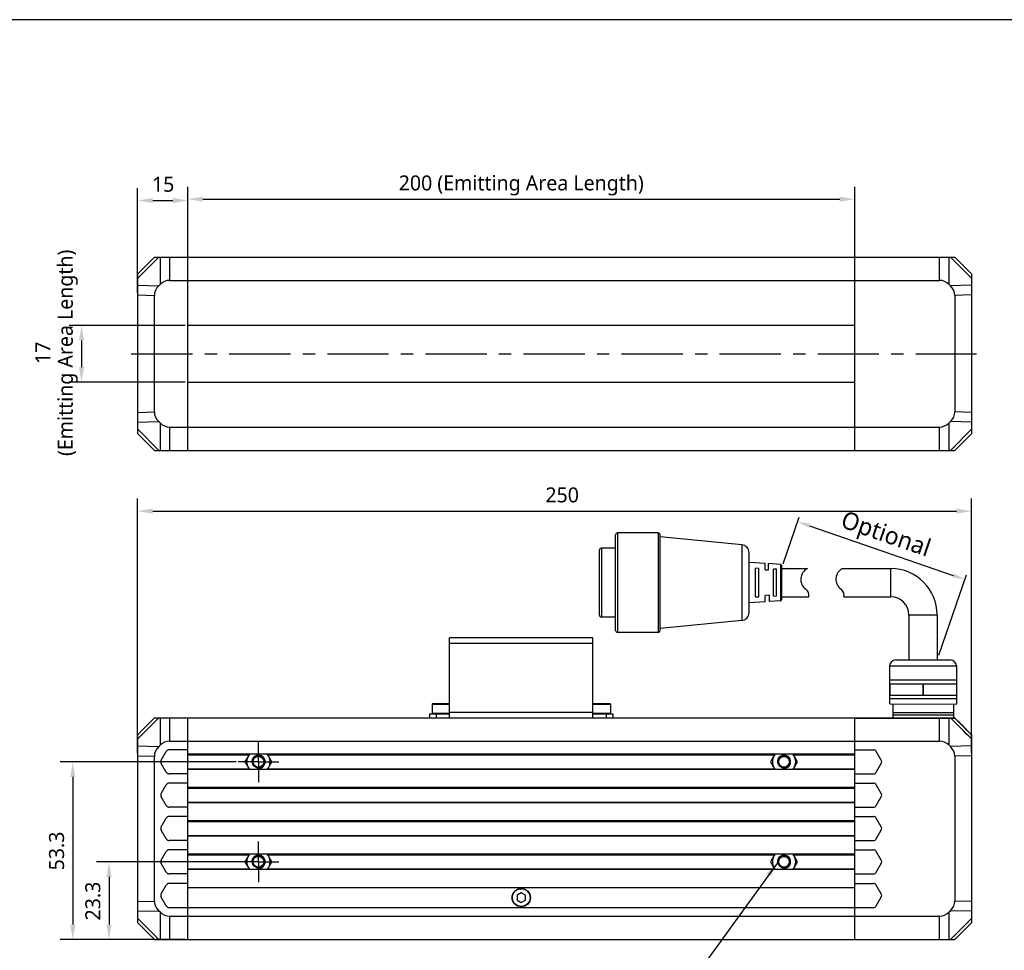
# Model space of a CAD drawing. Header units: millimetres. Extents: x -36 to 520, y 119 to 401.
# Tile 3 of 4: x 78 to 275, y 215 to 401. Entities that reach past the tile are written whole.
import ezdxf

# ---------------------------------------------------------------- set-up
doc = ezdxf.new("R2010")
doc.units = ezdxf.units.MM
doc.header["$LTSCALE"] = 32.67
doc.header["$PDMODE"] = 3
doc.header["$PDSIZE"] = 8
doc.linetypes.add('CENTER', pattern=[0.6, 0.375, -0.075, 0.075, -0.075])
doc.layers.get('0').update_dxf_attribs({"linetype": 'CONTINUOUS'})
doc.layers.get('Defpoints').update_dxf_attribs({"linetype": 'CONTINUOUS'})
for name, color, linetype in [('00_COMPONENTS', 7, 'CONTINUOUS'), ('03_ALL_AXES', 7, 'CONTINUOUS'), ('3_ALL_AXES', 7, 'CONTINUOUS'), ('50_ALL_DETAILS', 7, 'CONTINUOUS'), ('51__DRAFT_DIMS', 7, 'CONTINUOUS')]:
    doc.layers.add(name, color=color, linetype=linetype)
doc.layers.add('标注', color=3, linetype='CONTINUOUS', lineweight=25)
doc.layers.add('粗实线', color=7, linetype='CONTINUOUS', lineweight=30)
doc.styles.get("Standard").update_dxf_attribs({"font": 'Roboto-Regular.ttf'})
doc.dimstyles.new('CST Standard', dxfattribs={"dimtxt": 3.5, "dimasz": 2.5, "dimexe": 1, "dimexo": 1, "dimgap": 0.6, "dimtad": 1, "dimtoh": 1, "dimdsep": 46, "dimtxsty": 'STANDARD', "dimcen": -2.5, "dimdle": 5, "dimadec": 1, "dimazin": 2, "dimtfac": 1, "dimtofl": 0, "dimtmove": 0, "dimatfit": 0, "dimfxl": 1, "dimtolj": 1, "dimarcsym": 0})
doc.dimstyles.new('DIMSTYLE_1', dxfattribs={"dimtxt": 3, "dimasz": 3, "dimexe": 2.5, "dimexo": 0.5, "dimgap": 0.75, "dimtad": 1, "dimlfac": 1.5, "dimdsep": 46, "dimtxsty": 'STANDARD', "dimblk": '_FILLED', "dimblk1": '_FILLED', "dimblk2": '_FILLED', "dimcen": 0.09, "dimclrt": 3, "dimazin": 2, "dimtp": 0.5, "dimtm": 0.5, "dimtfac": 1, "dimtofl": 0, "dimtmove": 0, "dimatfit": 3, "dimldrblk": '_FILLED', "dimfxl": 1, "dimtolj": 1, "dimarcsym": 0})
doc.dimstyles.new('DIMSTYLE_2', dxfattribs={"dimtxt": 3, "dimasz": 3, "dimexe": 2.5, "dimexo": 0.5, "dimgap": 0.75, "dimtad": 1, "dimlfac": 1.5, "dimdsep": 46, "dimtxsty": 'STANDARD', "dimblk": '_FILLED', "dimblk1": '_FILLED', "dimblk2": '_FILLED', "dimcen": 0.09, "dimclrt": 3, "dimazin": 2, "dimtp": 0.3, "dimtm": 0.3, "dimtfac": 1, "dimtofl": 0, "dimtmove": 0, "dimatfit": 3, "dimldrblk": '_FILLED', "dimfxl": 1, "dimtolj": 1, "dimarcsym": 0})
doc.dimstyles.new('DIMSTYLE_4', dxfattribs={"dimtxt": 3, "dimasz": 3, "dimexe": 2.5, "dimexo": 0.5, "dimgap": 0.75, "dimtad": 1, "dimlfac": 1.5, "dimdsep": 46, "dimtxsty": 'STANDARD', "dimblk": '_FILLED', "dimblk1": '_FILLED', "dimblk2": '_FILLED', "dimcen": 0.09, "dimclrt": 3, "dimazin": 2, "dimtp": 0.2, "dimtm": 0.2, "dimtfac": 1, "dimtofl": 0, "dimtmove": 0, "dimatfit": 3, "dimldrblk": '_FILLED', "dimfxl": 1, "dimtolj": 1, "dimarcsym": 0})
doc.dimstyles.get("Standard").update_dxf_attribs({"dimtxt": 3, "dimasz": 3, "dimexe": 2.5, "dimexo": 0.5, "dimtad": 1, "dimdsep": 46, "dimtxsty": 'STANDARD', "dimblk": '_FILLED', "dimblk1": '_FILLED', "dimblk2": '_FILLED', "dimcen": 0.09, "dimclrt": 3, "dimazin": 2, "dimtol": 1, "dimtp": 0.01, "dimtm": 0.01, "dimtfac": 1, "dimtofl": 0, "dimtmove": 0, "dimatfit": 3, "dimldrblk": '_FILLED', "dimfxl": 1, "dimtolj": 1, "dimarcsym": 0})

# ---------------------------------------------------------------- blocks, each defined once
blk = doc.blocks.new('_FILLED')
at = {"color": 0, "linetype": 'ByBlock'}
blk.add_solid([(0, 0), (-1, 0.167), (-1, -0.167)], dxfattribs=at)
blk = doc.blocks.new('*D1')
at = {"layer": '51__DRAFT_DIMS', "color": 0, "lineweight": -2}
for p, q in [((102.04, 254.65), (102.04, 305.57)), ((268.71, 254.65), (268.71, 305.57)), ((105.04, 303.07), (265.71, 303.07))]:
    blk.add_line(p, q, dxfattribs=at)
at = {"layer": 'Defpoints', "color": 0}
for p in [(268.71, 303.07), (102.04, 254.15), (268.71, 254.15)]:
    blk.add_point(p, dxfattribs=at)
at = {"layer": '51__DRAFT_DIMS', "color": 0, "linetype": 'ByBlock', "lineweight": -2, "xscale": 3, "yscale": 3, "zscale": 3, "rotation": 180}
blk.add_blockref('_FILLED', (102.04, 303.07), dxfattribs=at)
at = {"layer": '51__DRAFT_DIMS', "color": 0, "linetype": 'ByBlock', "lineweight": -2, "xscale": 3, "yscale": 3, "zscale": 3}
blk.add_blockref('_FILLED', (268.71, 303.07), dxfattribs=at)
at = {"layer": '51__DRAFT_DIMS', "color": 3, "insert": (186.89, 307.82), "char_height": 3, "attachment_point": 2, "line_spacing_factor": 0.9}
blk.add_mtext('\\A1;250', dxfattribs=at)
blk = doc.blocks.new('*D7')
at = {"layer": '51__DRAFT_DIMS', "color": 0, "lineweight": -2}
for p, q in [((111.54, 340.22), (88.32, 340.22)), ((90.82, 337.22), (90.82, 331.89)), ((111.54, 328.89), (88.32, 328.89))]:
    blk.add_line(p, q, dxfattribs=at)
at = {"layer": 'Defpoints', "color": 0}
for p in [(112.04, 340.22), (90.82, 328.89), (112.04, 328.89)]:
    blk.add_point(p, dxfattribs=at)
at = {"layer": '51__DRAFT_DIMS', "color": 0, "linetype": 'ByBlock', "lineweight": -2, "xscale": 3, "yscale": 3, "zscale": 3}
for p, rotation in [((90.82, 340.22), 90), ((90.82, 328.89), 270)]:
    blk.add_blockref('_FILLED', p, dxfattribs=dict(at, rotation=rotation))
at = {"layer": '51__DRAFT_DIMS', "color": 3, "insert": (81.57, 334.73), "char_height": 3, "attachment_point": 2, "rotation": 90, "line_spacing_factor": 0.9}
blk.add_mtext('\\A1;17\\P(Emitting Area Length)', dxfattribs=at)
blk = doc.blocks.new('*D8')
at = {"layer": '51__DRAFT_DIMS', "color": 0, "lineweight": -2}
for p, q in [((112.04, 349.72), (112.04, 367.96)), ((245.38, 349.72), (245.38, 367.96)), ((115.04, 365.46), (242.38, 365.46))]:
    blk.add_line(p, q, dxfattribs=at)
at = {"layer": 'Defpoints', "color": 0}
for p in [(245.38, 365.46), (112.04, 349.22), (245.38, 349.22)]:
    blk.add_point(p, dxfattribs=at)
at = {"layer": '51__DRAFT_DIMS', "color": 0, "linetype": 'ByBlock', "lineweight": -2, "xscale": 3, "yscale": 3, "zscale": 3, "rotation": 180}
blk.add_blockref('_FILLED', (112.04, 365.46), dxfattribs=at)
at = {"layer": '51__DRAFT_DIMS', "color": 0, "linetype": 'ByBlock', "lineweight": -2, "xscale": 3, "yscale": 3, "zscale": 3}
blk.add_blockref('_FILLED', (245.38, 365.46), dxfattribs=at)
at = {"layer": '51__DRAFT_DIMS', "color": 3, "insert": (178.71, 370.21), "char_height": 3, "attachment_point": 2, "line_spacing_factor": 0.9}
blk.add_mtext('\\A1;\\A1;200 (Emitting Area Length)', dxfattribs=at)
blk = doc.blocks.new('*D9')
at = {"layer": '51__DRAFT_DIMS', "color": 0, "lineweight": -2}
for p, q in [((102.04, 346.8), (102.04, 367.69)), ((112.04, 349.72), (112.04, 367.69)), ((105.04, 365.19), (109.04, 365.19))]:
    blk.add_line(p, q, dxfattribs=at)
at = {"layer": 'Defpoints', "color": 0}
for p in [(112.04, 365.19), (112.04, 349.22), (102.04, 346.3)]:
    blk.add_point(p, dxfattribs=at)
at = {"layer": '51__DRAFT_DIMS', "color": 0, "linetype": 'ByBlock', "lineweight": -2, "xscale": 3, "yscale": 3, "zscale": 3, "rotation": 180}
blk.add_blockref('_FILLED', (102.04, 365.19), dxfattribs=at)
at = {"layer": '51__DRAFT_DIMS', "color": 0, "linetype": 'ByBlock', "lineweight": -2, "xscale": 3, "yscale": 3, "zscale": 3}
blk.add_blockref('_FILLED', (112.04, 365.19), dxfattribs=at)
at = {"layer": '51__DRAFT_DIMS', "color": 3, "insert": (107.13, 369.94), "char_height": 3, "attachment_point": 2, "line_spacing_factor": 0.9}
blk.add_mtext('\\A1;15', dxfattribs=at)
blk = doc.blocks.new('*D11')
at = {"layer": 'Defpoints', "color": 0}
for p in [(230.74, 291.6), (267.41, 289.41), (261.86, 273.32)]:
    blk.add_point(p, dxfattribs=at)
at = {"layer": '标注', "color": 0, "linetype": 'Continuous', "lineweight": -2, "ltscale": 3}
for p, q in [((231.06, 292.55), (234.29, 301.89)), ((236.32, 300.13), (265.05, 290.22)), ((262.18, 274.26), (267.74, 290.35))]:
    blk.add_line(p, q, dxfattribs=at)
at = {"layer": '标注', "color": 0}
for points in [[(236.46, 300.53), (236.19, 299.74), (233.96, 300.95)], [(264.91, 289.83), (265.18, 290.62), (267.41, 289.41)]]:
    blk.add_solid(points, dxfattribs=at)
at = {"layer": '标注', "color": 7, "insert": (251.45, 298.03), "char_height": 3.5, "attachment_point": 5, "rotation": 340.9636}
blk.add_mtext('\\A1;Optional', dxfattribs=at)
blk = doc.blocks.new('*D12')
at = {"layer": '51__DRAFT_DIMS', "color": 0, "lineweight": -2}
for p, q in [((122.32, 232.91), (93.82, 232.91)), ((96.32, 229.91), (96.32, 220.38)), ((111.56, 217.38), (93.82, 217.38))]:
    blk.add_line(p, q, dxfattribs=at)
at = {"layer": 'Defpoints', "color": 0}
for p in [(122.82, 232.91), (96.32, 217.38), (112.06, 217.38)]:
    blk.add_point(p, dxfattribs=at)
at = {"layer": '51__DRAFT_DIMS', "color": 0, "linetype": 'ByBlock', "lineweight": -2, "xscale": 3, "yscale": 3, "zscale": 3}
for p, rotation in [((96.32, 232.91), 90), ((96.32, 217.38), 270)]:
    blk.add_blockref('_FILLED', p, dxfattribs=dict(at, rotation=rotation))
at = {"layer": '51__DRAFT_DIMS', "color": 3, "insert": (91.57, 225.08), "char_height": 3, "attachment_point": 2, "rotation": 90, "line_spacing_factor": 0.9}
blk.add_mtext('\\A1;23.3', dxfattribs=at)
blk = doc.blocks.new('*D13')
at = {"layer": '51__DRAFT_DIMS', "color": 0, "lineweight": -2}
for p, q in [((121.73, 252.91), (86.57, 252.91)), ((89.07, 249.91), (89.07, 220.38)), ((111.56, 217.38), (86.57, 217.38))]:
    blk.add_line(p, q, dxfattribs=at)
at = {"layer": 'Defpoints', "color": 0}
for p in [(122.23, 252.91), (89.07, 217.38), (112.06, 217.38)]:
    blk.add_point(p, dxfattribs=at)
at = {"layer": '51__DRAFT_DIMS', "color": 0, "linetype": 'ByBlock', "lineweight": -2, "xscale": 3, "yscale": 3, "zscale": 3}
for p, rotation in [((89.07, 252.91), 89.99999999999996), ((89.07, 217.38), 270)]:
    blk.add_blockref('_FILLED', p, dxfattribs=dict(at, rotation=rotation))
at = {"layer": '51__DRAFT_DIMS', "color": 3, "insert": (84.32, 235.1), "char_height": 3, "attachment_point": 2, "rotation": 90, "line_spacing_factor": 0.9}
blk.add_mtext('\\A1;53.3', dxfattribs=at)

msp = doc.modelspace()

# ---------------------------------------------------------------- linework, layer by layer
at = {"color": 7}
msp.add_line((519.9092, 401.3584), (-36.1044, 401.3584), dxfattribs=at)
msp.add_line((265.7013, 272.1031), (265.7013, 264.48))
at = {"layer": '00_COMPONENTS', "color": 7}
for p, q in [((102.0438, 350.5557), (105.3771, 353.8891)), ((105.3771, 353.8891), (265.3771, 353.8891)), ((112.0438, 315.2224), (112.0438, 353.8891)), ((245.3771, 315.2224), (245.3771, 353.8891)), ((268.7105, 350.5557), (265.3771, 353.8891)), ((102.0438, 318.5557), (102.0438, 350.5557)), ((268.7105, 350.5557), (268.7105, 318.5557)), ((106.524, 348.3929), (106.2605, 348.1367)), ((108.4124, 349.2224), (262.3418, 349.2224)), ((264.4938, 348.1367), (264.2303, 348.3929)), ((105.3771, 322.9056), (105.3771, 346.2059)), ((265.3771, 346.2059), (265.3771, 322.9056)), ((245.3771, 340.2224), (112.0438, 340.2224)), ((112.0438, 328.8891), (245.3771, 328.8891)), ((106.2605, 320.9748), (106.524, 320.7185)), ((264.2303, 320.7185), (264.4938, 320.9748)), ((108.4124, 319.8891), (262.3418, 319.8891)), ((102.0438, 318.5557), (105.3771, 315.2224)), ((268.7105, 318.5557), (265.3771, 315.2224)), ((105.3771, 315.2224), (265.3771, 315.2224)), ((164.3771, 261.7399), (164.3771, 277.7399)), ((193.0438, 277.7399), (164.3771, 277.7399)), ((167.1105, 277.8075), (167.0438, 277.7408)), ((167.1105, 277.8075), (168.9771, 277.8075)), ((168.9771, 277.8075), (169.0438, 277.7408)), ((188.4438, 277.8075), (188.3771, 277.7408)), ((188.4438, 277.8075), (190.3105, 277.8075)), ((190.3105, 277.8075), (190.3771, 277.7408)), ((193.0438, 261.7399), (193.0438, 277.7399)), ((160.8771, 264.4732), (160.8771, 262.6065)), ((164.3771, 264.5399), (160.9438, 264.5399)), ((196.4771, 264.5399), (193.0438, 264.5399)), ((196.5438, 264.4732), (196.5438, 262.6065)), ((160.3771, 262.5399), (160.3771, 261.7399)), ((160.3771, 262.5399), (164.3771, 262.5399)), ((193.0438, 262.5399), (197.0438, 262.5399)), ((197.0438, 262.5399), (197.0438, 261.7399)), ((265.0946, 262.2965), (252.9591, 262.2965)), ((252.9976, 261.9603), (252.9985, 261.9583)), ((265.2771, 261.7352), (265.2771, 261.7732)), ((102.0438, 258.4065), (105.3771, 261.7399)), ((105.3771, 261.7399), (265.243, 261.7399)), ((112.0438, 217.4065), (112.0438, 261.7399)), ((245.3771, 217.4065), (245.3771, 261.7399)), ((102.0438, 220.7399), (102.0438, 258.4065)), ((268.6708, 258.4065), (268.7105, 258.4065)), ((268.7105, 258.4065), (268.7105, 220.7399)), ((106.524, 256.2437), (106.2605, 255.9875)), ((108.4124, 257.0732), (262.3418, 257.0732)), ((264.4938, 255.9875), (264.2303, 256.2437)), ((105.3771, 225.0897), (105.3771, 254.0567)), ((106.7465, 253.2732), (107.7472, 255.0065)), ((112.0438, 255.3399), (108.3246, 255.3399)), ((245.3771, 254.4732), (112.0438, 254.4732)), ((124.3749, 254.4732), (123.4896, 252.9399)), ((128.8782, 252.9399), (127.993, 254.4732)), ((229.428, 254.4732), (228.5427, 252.9399)), ((233.9313, 252.9399), (233.0461, 254.4732)), ((245.3771, 255.3399), (249.0964, 255.3399)), ((250.6745, 253.2732), (249.6738, 255.0065)), ((265.3771, 254.0567), (265.3771, 225.0897)), ((107.7472, 250.8732), (106.7465, 252.6065)), ((123.4896, 252.9399), (124.3749, 251.4065)), ((127.993, 251.4065), (128.8782, 252.9399)), ((228.5427, 252.9399), (229.428, 251.4065)), ((233.0461, 251.4065), (233.9313, 252.9399)), ((249.6738, 250.8732), (250.6745, 252.6065)), ((112.0438, 250.5399), (108.3246, 250.5399)), ((245.3771, 251.4065), (112.0438, 251.4065)), ((245.3771, 250.5399), (249.0964, 250.5399)), ((106.7465, 246.6065), (107.7472, 248.3399)), ((112.0438, 248.6732), (108.3246, 248.6732)), ((245.3771, 248.6732), (249.0964, 248.6732)), ((250.6745, 246.6065), (249.6738, 248.3399)), ((245.3771, 247.8065), (112.0438, 247.8065)), ((107.7472, 244.2065), (106.7465, 245.9399)), ((245.3771, 244.7399), (112.0438, 244.7399)), ((249.6738, 244.2065), (250.6745, 245.9399)), ((112.0438, 243.8732), (108.3246, 243.8732)), ((245.3771, 243.8732), (249.0964, 243.8732)), ((106.7465, 239.9399), (107.7472, 241.6732)), ((112.0438, 242.0065), (108.3246, 242.0065)), ((245.3771, 241.1399), (112.0438, 241.1399)), ((245.3771, 242.0065), (249.0964, 242.0065)), ((250.6745, 239.9399), (249.6738, 241.6732)), ((107.7472, 237.5399), (106.7465, 239.2732)), ((249.6738, 237.5399), (250.6745, 239.2732)), ((112.0438, 237.2065), (108.3246, 237.2065)), ((245.3771, 238.0732), (112.0438, 238.0732)), ((245.3771, 237.2065), (249.0964, 237.2065)), ((106.7465, 233.2732), (107.7472, 235.0065)), ((112.0438, 235.3399), (108.3246, 235.3399)), ((245.3771, 234.4732), (112.0438, 234.4732)), ((124.3749, 234.4732), (123.4896, 232.9399)), ((128.8782, 232.9399), (127.993, 234.4732)), ((229.428, 234.4732), (228.5427, 232.9399)), ((233.9313, 232.9399), (233.0461, 234.4732)), ((245.3771, 235.3399), (249.0964, 235.3399)), ((250.6745, 233.2732), (249.6738, 235.0065)), ((107.7472, 230.8732), (106.7465, 232.6065)), ((123.4896, 232.9399), (124.3749, 231.4065)), ((127.993, 231.4065), (128.8782, 232.9399)), ((228.5427, 232.9399), (229.428, 231.4065)), ((233.0461, 231.4065), (233.9313, 232.9399)), ((249.6738, 230.8732), (250.6745, 232.6065)), ((112.0438, 230.5399), (108.3246, 230.5399)), ((245.3771, 231.4065), (112.0438, 231.4065)), ((245.3771, 230.5399), (249.0964, 230.5399)), ((112.0438, 228.6065), (108.3246, 228.6065)), ((245.3771, 228.6065), (249.0964, 228.6065)), ((106.7465, 226.5399), (107.7472, 228.2732)), ((245.3771, 227.7399), (112.0438, 227.7399)), ((178.7105, 226.7382), (177.8771, 226.2571)), ((179.5438, 226.2571), (178.7105, 226.7382)), ((250.6745, 226.5399), (249.6738, 228.2732)), ((107.7472, 224.1399), (106.7465, 225.8732)), ((177.8771, 226.2571), (177.8771, 225.2949)), ((177.8771, 225.2949), (178.7105, 224.8137)), ((178.7105, 224.8137), (179.5438, 225.2949)), ((179.5438, 225.2949), (179.5438, 226.2571)), ((249.6738, 224.1399), (250.6745, 225.8732)), ((106.2605, 223.1589), (106.524, 222.9027)), ((108.3246, 223.8065), (249.0964, 223.8065)), ((264.2303, 222.9027), (264.4938, 223.1589)), ((102.0438, 220.7399), (105.3771, 217.4065)), ((108.4124, 222.0732), (262.3418, 222.0732)), ((268.7105, 220.7399), (265.3771, 217.4065)), ((105.3771, 217.4065), (265.3771, 217.4065))]:
    msp.add_line(p, q, dxfattribs=at)
at = {"layer": '00_COMPONENTS', "color": 4}
for p, q in [((102.0438, 349.6724), (106.2605, 353.8891)), ((106.524, 353.8891), (106.524, 348.3929)), ((108.4124, 353.8891), (108.4124, 349.2224)), ((262.3418, 349.2224), (262.3418, 353.8891)), ((264.2303, 348.3929), (264.2303, 353.8891)), ((268.7105, 349.6724), (264.4938, 353.8891)), ((102.0438, 348.2536), (106.2605, 348.1367)), ((268.7105, 348.2536), (264.4938, 348.1367)), ((102.0438, 346.2983), (105.3771, 346.2059)), ((268.7105, 346.2983), (265.3771, 346.2059)), ((102.0438, 322.8131), (105.3771, 322.9056)), ((268.7105, 322.8131), (265.3771, 322.9056)), ((102.0438, 320.8579), (106.2605, 320.9748)), ((268.7105, 320.8579), (264.4938, 320.9748)), ((102.0438, 319.4391), (106.2605, 315.2224)), ((106.524, 320.7185), (106.524, 315.2224)), ((108.4124, 319.8891), (108.4124, 315.2224)), ((262.3418, 315.2224), (262.3418, 319.8891)), ((264.2303, 315.2224), (264.2303, 320.7185)), ((268.7105, 319.4391), (264.4938, 315.2224)), ((167.2105, 277.8075), (167.2105, 277.7399)), ((168.8771, 277.8075), (168.8771, 277.7399)), ((188.5438, 277.8075), (188.5438, 277.7399)), ((190.2105, 277.8075), (190.2105, 277.7399)), ((193.0438, 276.6065), (164.3771, 276.6065)), ((160.8771, 264.4732), (164.3771, 264.4732)), ((193.0438, 264.4732), (196.5438, 264.4732)), ((164.3771, 262.6065), (160.8771, 262.6065)), ((161.7105, 262.5399), (161.7105, 261.7399)), ((164.3771, 262.8732), (193.0438, 262.8732)), ((196.5438, 262.6065), (193.0438, 262.6065)), ((195.7105, 262.5399), (195.7105, 261.7399)), ((102.0438, 257.5232), (106.2605, 261.7399)), ((106.524, 261.7399), (106.524, 256.2437)), ((108.4124, 261.7399), (108.4124, 257.0732)), ((245.3771, 261.6813), (262.3418, 261.6813)), ((262.3418, 257.0732), (262.3418, 261.7399)), ((262.3418, 261.6813), (262.4713, 261.6812)), ((264.2303, 261.6564), (264.583, 261.6564)), ((264.2303, 256.2437), (264.2303, 261.6564)), ((264.583, 261.6564), (265.1983, 261.6746)), ((264.6495, 261.6584), (264.6813, 261.6593)), ((264.7422, 261.6612), (264.9449, 261.6672)), ((264.9449, 261.6672), (265.0371, 261.6699)), ((265.0602, 261.6706), (265.1065, 261.6719)), ((265.1296, 261.6726), (265.1755, 261.6739)), ((265.1983, 261.6746), (265.3797, 261.6798)), ((265.363, 261.6795), (265.3797, 261.6798)), ((265.3797, 261.6798), (265.3841, 261.6816)), ((265.3797, 261.6798), (265.3841, 261.6816)), ((102.0438, 256.1044), (106.2605, 255.9875)), ((268.7105, 256.1044), (264.4938, 255.9875)), ((102.0438, 254.1491), (105.3771, 254.0567)), ((112.0438, 254.3399), (124.2979, 254.3399)), ((128.0699, 254.3399), (229.351, 254.3399)), ((233.123, 254.3399), (245.3771, 254.3399)), ((268.7105, 254.1491), (265.3771, 254.0567)), ((112.0438, 251.5399), (124.2979, 251.5399)), ((128.0699, 251.5399), (229.351, 251.5399)), ((233.123, 251.5399), (245.3771, 251.5399)), ((112.0438, 247.6732), (245.3771, 247.6732)), ((112.0438, 244.8732), (245.3771, 244.8732)), ((112.0438, 241.0065), (245.3771, 241.0065)), ((112.0438, 238.2065), (245.3771, 238.2065)), ((112.0438, 234.3399), (124.2979, 234.3399)), ((128.0699, 234.3399), (229.351, 234.3399)), ((233.123, 234.3399), (245.3771, 234.3399)), ((112.0438, 231.5399), (124.2979, 231.5399)), ((128.0699, 231.5399), (229.351, 231.5399)), ((233.123, 231.5399), (245.3771, 231.5399)), ((102.0438, 224.9973), (105.3771, 225.0897)), ((268.7105, 224.9973), (265.3771, 225.0897)), ((102.0438, 223.042), (106.2605, 223.1589)), ((106.524, 222.9027), (106.524, 217.4065)), ((264.2303, 217.4065), (264.2303, 222.9027)), ((268.7105, 223.042), (264.4938, 223.1589)), ((102.0438, 221.6232), (106.2605, 217.4065)), ((108.4124, 222.0732), (108.4124, 217.4065)), ((262.3418, 217.4065), (262.3418, 222.0732)), ((268.7105, 221.6232), (264.4938, 217.4065))]:
    msp.add_line(p, q, dxfattribs=at)
at = {"layer": '00_COMPONENTS', "color": 7}
for points in [[(266.3611, 260.7094), (265.9768, 261.0919), (265.5964, 261.4703), (265.3841, 261.6816)], [(268.6749, 258.4065), (268.3425, 258.7374), (267.9382, 259.1398), (267.538, 259.5382), (267.1417, 259.9326), (266.3611, 260.7094)]]:
    msp.add_lwpolyline(points, dxfattribs=at)
for centre, radius in [((126.1839, 252.9399), 1.214), ((126.1839, 252.9399), 1.0807), ((231.237, 252.9399), 1.214), ((231.237, 252.9399), 1.0807), ((126.1839, 232.9399), 1.214), ((126.1839, 232.9399), 1.0807), ((231.237, 232.9399), 1.214), ((231.237, 232.9399), 1.0807), ((178.7105, 225.7732), 1.8333)]:
    msp.add_circle(centre, radius, dxfattribs=at)
at = {"layer": '00_COMPONENTS', "color": 4}
msp.add_circle((178.7105, 225.7732), 1.7667, dxfattribs=at)
at = {"layer": '00_COMPONENTS', "color": 7}
for centre, radius, start, end in [((160.9438, 264.4732), 0.0667, 90, 180), ((196.4771, 264.4732), 0.0667, 0, 90), ((160.9438, 262.6065), 0.0667, 180, 270), ((196.4771, 262.6065), 0.0667, 270, 360), ((265.243, 261.5399), 0.2, 45.142107, 90), ((108.3246, 254.6732), 0.6667, 90, 150), ((126.1839, 252.9399), 2.3333, 138.90566, 221.09434), ((126.1839, 252.9399), 2.3333, 318.90566, 41.09434), ((231.237, 252.9399), 2.3333, 138.90566, 221.09434), ((231.237, 252.9399), 2.3333, 318.90566, 41.09434), ((249.0964, 254.6732), 0.6667, 30, 90), ((107.3238, 252.9399), 0.6667, 150, 210), ((250.0971, 252.9399), 0.6667, 330, 30), ((108.3246, 251.2065), 0.6667, 210, 270), ((249.0964, 251.2065), 0.6667, 270, 330), ((108.3246, 248.0065), 0.6667, 90, 150), ((249.0964, 248.0065), 0.6667, 30, 90), ((107.3238, 246.2732), 0.6667, 150, 210), ((250.0971, 246.2732), 0.6667, 330, 30), ((108.3246, 244.5399), 0.6667, 210, 270), ((249.0964, 244.5399), 0.6667, 270, 330), ((108.3246, 241.3399), 0.6667, 90, 150), ((249.0964, 241.3399), 0.6667, 30, 90), ((107.3238, 239.6065), 0.6667, 150, 210), ((250.0971, 239.6065), 0.6667, 330, 30), ((108.3246, 237.8732), 0.6667, 210, 270), ((249.0964, 237.8732), 0.6667, 270, 330), ((108.3246, 234.6732), 0.6667, 90, 150), ((126.1839, 232.9399), 2.3333, 138.90566, 221.09434), ((126.1839, 232.9399), 2.3333, 318.90566, 41.09434), ((231.237, 232.9399), 2.3333, 138.90566, 221.09434), ((231.237, 232.9399), 2.3333, 318.90566, 41.09434), ((249.0964, 234.6732), 0.6667, 30, 90), ((107.3238, 232.9399), 0.6667, 150, 210), ((250.0971, 232.9399), 0.6667, 330, 30), ((108.3246, 231.2065), 0.6667, 210, 270), ((249.0964, 231.2065), 0.6667, 270, 330), ((108.3246, 227.9399), 0.6667, 90, 150), ((249.0964, 227.9399), 0.6667, 30, 90), ((107.3238, 226.2065), 0.6667, 150, 210), ((178.7105, 225.7732), 0.9333, 87.023371, 93.565993), ((250.0971, 226.2065), 0.6667, 330, 30), ((178.7105, 225.7732), 0.9333, 147.570648, 153.234499), ((178.7105, 225.7732), 0.9333, 207.791836, 212.906766), ((178.7105, 225.7732), 0.9333, 267.574511, 272.906766), ((178.7105, 225.7732), 0.9333, 27.897168, 33.565993), ((178.7105, 225.7732), 0.9333, 328.115076, 333.234499), ((108.3246, 224.4732), 0.6667, 210, 270), ((249.0964, 224.4732), 0.6667, 270, 330)]:
    msp.add_arc(centre, radius, start, end, dxfattribs=at)
at = {"layer": '00_COMPONENTS', "color": 4}
for centre, radius, start, end in [((265.2405, 261.5504), 0.1895, 83.760988, 89.987938), ((126.1839, 252.9399), 1.3333, 255, 195), ((231.237, 252.9399), 1.3333, 255, 195), ((126.1839, 232.9399), 1.3333, 255, 195), ((231.237, 232.9399), 1.3333, 255, 195)]:
    msp.add_arc(centre, radius, start, end, dxfattribs=at)
at = {"layer": '00_COMPONENTS', "color": 7}
for centre, major_axis, ratio, start_param, end_param in [((108.4124, 344.5084), (0, -4.714), 0.70710678, 3.14159265, 3.74388), ((262.3418, 344.5084), (0, 4.714), 0.70710678, -0.60228735, 0), ((110.0912, 346.1406), (4.7131, -0.1307), 0.70697091, 2.53902597, 3.16119316), ((260.6631, 346.1406), (-4.7131, -0.1307), 0.70697091, 3.12199215, 3.74415934), ((110.0912, 322.9709), (4.7131, 0.1307), 0.70697091, 3.12199215, 3.74415934), ((260.6631, 322.9709), (-4.7131, 0.1307), 0.70697091, 2.53902597, 3.16119316), ((108.4124, 324.6031), (0, -4.714), 0.70710678, -0.60228735, 0), ((262.3418, 324.6031), (0, 4.714), 0.70710678, 3.14159265, 3.74388), ((110.0912, 253.9914), (4.7131, -0.1307), 0.70697091, 2.53902597, 3.16119316), ((108.4124, 252.3592), (0, -4.714), 0.70710678, 3.14159265, 3.74388), ((262.3418, 252.3592), (0, 4.714), 0.70710678, -0.60228735, 0), ((260.6631, 253.9914), (-4.7131, -0.1307), 0.70697091, 3.12199215, 3.74415934), ((110.0912, 225.155), (4.7131, 0.1307), 0.70697091, 3.12199215, 3.74415934), ((260.6631, 225.155), (-4.7131, 0.1307), 0.70697091, 2.53902597, 3.16119316), ((108.4124, 226.7872), (0, -4.714), 0.70710678, -0.60228735, 0), ((262.3418, 226.7872), (0, 4.714), 0.70710678, 3.14159265, 3.74388)]:
    msp.add_ellipse(centre, major_axis=major_axis, ratio=ratio, start_param=start_param, end_param=end_param, dxfattribs=at)
at = {"layer": '00_COMPONENTS', "color": 4}
for points, knots in [([(262.4713, 261.6812), (262.6336, 261.6809), (263.22, 261.6781), (263.8064, 261.6688), (264.2303, 261.6564)], [0, 0, 0, 0, 0.27687511, 1, 1, 1, 1]), ([(264.117, 261.7399), (264.1394, 261.7399), (264.1886, 261.721), (264.2185, 261.6799), (264.2303, 261.6564)], [0, 0, 0, 0, 0.4606288, 1, 1, 1, 1]), ([(264.4697, 261.7399), (264.4922, 261.7399), (264.5414, 261.721), (264.5713, 261.6799), (264.583, 261.6564)], [0, 0, 0, 0, 0.4606297, 1, 1, 1, 1])]:
    msp.add_open_spline(points, degree=3, knots=knots, dxfattribs=at)
for points in [[(268.7105, 257.5236), (267.3341, 258.9007), (265.9583, 260.2783), (264.583, 261.6564)], [(265.2611, 261.7387), (265.305, 261.7339), (265.3492, 261.7117), (265.3797, 261.6798)], [(268.6708, 258.4065), (267.5739, 259.4978), (266.4769, 260.5888), (265.3797, 261.6798)]]:
    msp.add_open_spline(points, degree=3, dxfattribs=at)
at = {"layer": '03_ALL_AXES', "color": 1, "linetype": 'CENTER'}
msp.add_line((100.754, 334.5557), (269.7105, 334.5557), dxfattribs=at)
at = {"layer": '3_ALL_AXES', "color": 1, "linetype": 'CENTER'}
for p, q in [((126.198, 252.9131), (126.198, 256.9937)), ((126.198, 252.9131), (122.1173, 252.9131)), ((126.198, 252.9131), (126.198, 248.8324)), ((126.198, 252.9131), (130.2787, 252.9131)), ((126.198, 232.9131), (126.198, 236.9937)), ((126.198, 232.9131), (122.1173, 232.9131)), ((126.198, 232.9131), (126.198, 228.8324)), ((126.198, 232.9131), (130.2787, 232.9131))]:
    msp.add_line(p, q, dxfattribs=at)
at = {"layer": '粗实线', "color": 7, "linetype": 'Continuous'}
for p, q in [((197.5652, 279.2238), (197.5652, 298.3145)), ((197.9697, 298.719), (197.9697, 278.8193)), ((206.06, 298.719), (197.9697, 298.719)), ((206.06, 298.719), (206.06, 278.8193)), ((206.4645, 279.2238), (206.4645, 298.3145)), ((222.7988, 296.3519), (206.4645, 297.91)), ((194.329, 282.2969), (194.329, 295.2414)), ((194.7336, 295.6459), (194.7336, 281.8924)), ((197.5652, 295.6459), (194.7336, 295.6459)), ((222.7988, 296.3519), (222.7988, 281.1864)), ((224.2632, 282.7971), (224.2632, 294.7412)), ((227.4993, 292.6121), (224.2632, 292.8143)), ((225.5576, 285.8971), (225.5576, 291.6412)), ((226.2049, 291.6008), (225.5576, 291.6412)), ((226.2049, 285.9375), (226.2049, 291.6008)), ((227.4993, 291.3224), (227.4993, 292.612)), ((227.4993, 291.3224), (228.1465, 291.307)), ((228.1465, 291.307), (228.1465, 292.5716)), ((230.5079, 292.424), (228.1465, 292.5716)), ((229.1174, 286.059), (229.1174, 291.4793)), ((229.7633, 291.439), (229.1174, 291.4793)), ((229.7633, 286.0994), (229.7633, 291.439)), ((230.5079, 292.424), (230.5079, 285.1143)), ((230.7354, 292.1818), (230.7354, 285.3565)), ((230.7354, 291.6008), (235.9128, 291.6008)), ((234.7559, 291.6008), (235.92, 291.6008)), ((242.951, 291.6008), (252.5546, 291.6008)), ((252.5546, 291.6008), (252.5546, 285.9375)), ((225.5576, 285.8971), (226.2049, 285.9375)), ((228.3083, 286.2352), (227.4993, 286.2159)), ((227.4993, 284.9263), (227.4993, 286.2159)), ((228.3083, 284.9769), (228.3083, 286.2352)), ((229.1174, 286.059), (229.7633, 286.0994)), ((230.7354, 285.9375), (236.1895, 285.9375)), ((234.7559, 285.9375), (236.1895, 285.9375)), ((243.2204, 285.9375), (252.5546, 285.9375)), ((227.4993, 284.9263), (224.2632, 284.724)), ((230.5079, 285.1143), (228.3083, 284.9768)), ((197.5652, 281.8924), (194.7336, 281.8924)), ((261.8584, 282.2969), (256.1952, 282.2969)), ((256.1952, 282.2969), (256.1952, 273.3167)), ((261.8584, 282.2969), (261.8584, 273.3167)), ((222.7988, 281.1864), (206.4645, 279.6283)), ((206.06, 278.8193), (197.9697, 278.8193)), ((252.3523, 272.1031), (252.3523, 268.5434)), ((252.3523, 272.1031), (265.7013, 272.1031)), ((253.5699, 273.3167), (264.4838, 273.3167)), ((252.3523, 269.312), (265.7013, 269.312)), ((252.3523, 268.5434), (252.3523, 266.2781)), ((252.3523, 268.5434), (265.7013, 268.5434)), ((252.3893, 268.5434), (252.3893, 266.2781)), ((258.9898, 268.5434), (258.9898, 266.2781)), ((259.0638, 268.5434), (259.0638, 266.2781)), ((252.3523, 266.2781), (252.3523, 264.4982)), ((252.3523, 266.2781), (265.7013, 266.2781)), ((252.3523, 265.5904), (265.7013, 265.5904)), ((252.3572, 264.4982), (265.7013, 264.48)), ((252.9591, 264.4982), (252.9591, 261.7399)), ((265.0946, 264.4808), (265.0946, 261.7399)), ((252.9591, 262.7993), (265.0946, 262.7993))]:
    msp.add_line(p, q, dxfattribs=at)
for centre, radius, start, end in [((197.9697, 298.3145), 0.4045, 90, 180), ((206.06, 298.3145), 0.4045, 0, 90), ((194.7336, 295.2414), 0.4045, 90, 180), ((222.6451, 294.7412), 1.6181, 0, 84.551174), ((230.4927, 292.1818), 0.2427, 0, 86.423666), ((237.0107, 289.4326), 2.4271, 116.699493, 234.752493), ((244.0417, 289.4326), 2.4271, 116.699493, 234.752493), ((252.5546, 282.2969), 9.3039, 0, 90), ((234.7696, 286.2612), 1.4563, 347.160412, 54.752493), ((241.6101, 286.1882), 1.6297, 351.151757, 50.761148), ((252.5546, 282.2969), 3.6406, 0, 90), ((230.4927, 285.3565), 0.2427, 273.576334, 0), ((194.7336, 282.2969), 0.4045, 180, 270), ((222.6451, 282.7971), 1.6181, 275.448826, 0), ((197.9697, 279.2238), 0.4045, 180, 270), ((206.06, 279.2238), 0.4045, 270, 0), ((253.5659, 272.1031), 1.2135, 90, 180), ((264.4878, 272.1031), 1.2135, 0, 90)]:
    msp.add_arc(centre, radius, start, end, dxfattribs=at)

# ---------------------------------------------------------------- dimensions: what is measured, and where the dimension line sits
at = {"layer": '51__DRAFT_DIMS', "color": 4}
dim = msp.add_linear_dim(base=(245.3771, 365.4583), p1=(112.0438, 349.2224), p2=(245.3771, 349.2224), text='\\A1;<> (Emitting Area Length)', dimstyle='DIMSTYLE_1', override={"dimtxsty": 'STANDARD'}, dxfattribs=at)
dim.commit()
dim.dimension.update_dxf_attribs({"geometry": '*D8', "text_midpoint": (178.7105, 365.4583), "dimtype": 160})
for base, p1, p2, dimstyle, picture, middle in [((112.0438, 365.1911), (102.0438, 346.2983), (112.0438, 349.2224), 'DIMSTYLE_4', '*D9', (107.1288, 365.1911)), ((268.7105, 303.074), (102.0438, 254.1491), (268.7105, 254.1491), 'DIMSTYLE_1', '*D1', (186.8858, 303.074))]:
    dim = msp.add_linear_dim(base=base, p1=p1, p2=p2, dimstyle=dimstyle, dxfattribs=at)
    dim.commit()
    dim.dimension.update_dxf_attribs({"geometry": picture, "text_midpoint": middle, "dimtype": 160})
dim = msp.add_linear_dim(base=(90.8226, 328.8891), p1=(112.0438, 340.2224), p2=(112.0438, 328.8891), angle=270, text='17\\P(Emitting Area Length)', dimstyle='DIMSTYLE_4', override={"dimtxsty": 'STANDARD'}, dxfattribs=at)
dim.commit()
dim.dimension.update_dxf_attribs({"geometry": '*D7', "text_midpoint": (90.8226, 334.7275), "dimtype": 160})
for base, p1, dimstyle, picture, middle in [((89.0662, 217.3797), (122.235, 252.9131), 'DIMSTYLE_2', '*D13', (89.0662, 235.1024)), ((96.3202, 217.3797), (122.8211, 232.9131), 'DIMSTYLE_4', '*D12', (96.3202, 225.0849))]:
    dim = msp.add_linear_dim(base=base, p1=p1, p2=(112.0579, 217.3797), angle=270, dimstyle=dimstyle, dxfattribs=at)
    dim.commit()
    dim.dimension.update_dxf_attribs({"geometry": picture, "text_midpoint": middle, "dimtype": 160})
at = {"layer": '标注', "color": 9, "ltscale": 3}
dim = msp.add_linear_dim(base=(267.4106, 289.4083), p1=(230.7354, 291.6008), p2=(261.8584, 273.3167), angle=340.963611, text='Optional', dimstyle='CST Standard', override={"dimlfac": 2, "dimtxsty": 'STANDARD', "dimclrt": 7}, dxfattribs=at)
dim.commit()
dim.dimension.update_dxf_attribs({"geometry": '*D11', "text_midpoint": (250.4895, 295.2467), "dimtype": 160})

# ---------------------------------------------------------------- leaders
at = {"layer": '50_ALL_DETAILS', "color": 4}
msp.add_leader([(229.9219, 232.7204), (213.3488, 209.807), (208.3488, 209.807)], dimstyle='STANDARD', override={"dimtad": 0}, dxfattribs=at)

doc.saveas('drawing.dxf')
